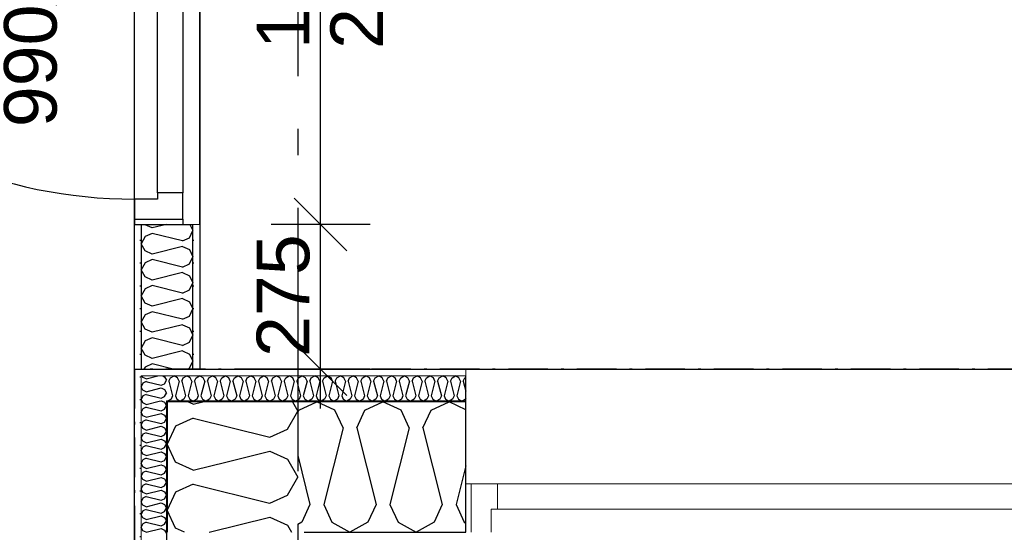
# Model space of a CAD drawing. Header units: millimetres. Extents: x -150 to 340931, y -1115 to 365939.
# Tile 86 of 253: x 289358 to 291227, y 349471 to 350445. Entities that reach past the tile are written whole.
import ezdxf
from ezdxf.enums import TextEntityAlignment as Align

# ---------------------------------------------------------------- set-up
doc = ezdxf.new("R2010")
doc.units = ezdxf.units.MM
doc.header["$LTSCALE"] = 0.5
doc.header["$MEASUREMENT"] = 0
for name, pattern in [('Akselinje', [1500, 1000, -200, 100, -200]), ('Over snittplan', [260, 150, -50, 10, -50]), ('PLINE', [0])]:
    doc.linetypes.add(name, pattern=pattern)
for name, color, linetype in [('232- Ikke-bærende yttervegger (Skravur)(Nye konstruksjoner)', 7, 'Continuous'), ('232- Ikke-bærende yttervegger(Nye konstruksjoner)', 7, 'Continuous'), ('242- Ikke-bærende innervegger (Skravur)(Nye konstruksjoner)', 7, 'Continuous'), ('242- Ikke-bærende innervegger(Nye konstruksjoner)', 7, 'Continuous'), ('244- Vinduer_ dører_ foldevegger(Nye konstruksjoner)', 7, 'Continuous'), ('82-- Modullinjer(Nye konstruksjoner)', 7, 'Continuous'), ('842-M___1_50 Målsetting bygning(Nye konstruksjoner)', 7, 'Continuous'), ('852- Teknisk_symbolsk informasjon_ bygning(Nye konstruksjoner)', 7, 'Continuous'), ('862- M___Nettoareal(Nye konstruksjoner)', 7, 'Continuous'), ('862- M___Nettoareal(Polylinje)(Nye konstruksjoner)', 7, 'Continuous'), ('862- M___Nettoareal(Tekst)(Nye konstruksjoner)', 7, 'Continuous')]:
    doc.layers.add(name, color=color, linetype=linetype)
doc.layers.add('234- Vinduer_ dører_ porter(Nye konstruksjoner)', color=7, linetype='Continuous', lineweight=0)
doc.layers.add('236- Innvendig kledning og overflate(Nye konstruksjoner)', color=7, linetype='Continuous', lineweight=0)
doc.styles.add('GENERATED_STYLE_1', font='txt')
doc.styles.add('GENERATED_STYLE_3', font='arial.ttf')
doc.styles.add('GENERATED_STYLE_5', font='arial.ttf')
doc.dimstyles.new('GENERATED_STYLE__1', dxfattribs={"dimtxt": 100, "dimasz": 95, "dimexe": 0.18, "dimexo": 0.0625, "dimgap": 0, "dimtad": 1, "dimtih": 1, "dimtoh": 1, "dimdec": 0, "dimzin": 0, "dimdsep": 46, "dimtxsty": 'GENERATED_STYLE_3', "dimblk": 'ARROWHEAD_6', "dimblk1": 'ARROWHEAD_6', "dimblk2": 'ARROWHEAD_6', "dimcen": 0.09, "dimse1": 1, "dimse2": 1, "dimclrd": 256, "dimclre": 256, "dimclrt": 256, "dimadec": 1, "dimazin": 0, "dimtfac": 1, "dimtdec": 4, "dimtmove": 0, "dimatfit": 3, "dimfxl": 1, "dimtolj": 1, "dimtzin": 0, "dimarcsym": 0})
doc.dimstyles.new('GENERATED_STYLE__2', dxfattribs={"dimtxt": 100, "dimasz": 95, "dimexe": 0.18, "dimexo": 0.0625, "dimgap": 0, "dimtad": 1, "dimdec": 0, "dimzin": 0, "dimdsep": 46, "dimtxsty": 'GENERATED_STYLE_3', "dimblk": 'ARROWHEAD_6', "dimblk1": 'ARROWHEAD_6', "dimblk2": 'ARROWHEAD_6', "dimcen": 0.09, "dimse1": 1, "dimse2": 1, "dimclrd": 256, "dimclre": 256, "dimclrt": 256, "dimadec": 1, "dimazin": 0, "dimtfac": 1, "dimtdec": 4, "dimtmove": 0, "dimatfit": 3, "dimfxl": 1, "dimtolj": 1, "dimtzin": 0, "dimarcsym": 0})
pattern_1 = [(0, (0, 0), (0, 43.30127), [0, -25]), (0, (12.5, 21.65), (0, 43.30127), [0, -25])]

# ---------------------------------------------------------------- blocks, each defined once
blk = doc.blocks.new('LEILIGHET 7__2', base_point=(292118.6, 348580.7))
at = {"layer": '862- M___Nettoareal(Polylinje)(Nye konstruksjoner)', "linetype": 'PLINE', "flags": 128}
blk.add_lwpolyline([(294391, 356380.7), (286261, 356380.7), (286261, 348080.7), (289576, 348080.7), (289576, 349780.7), (294391, 349780.7)], close=True, dxfattribs=at)
at = {"layer": '862- M___Nettoareal(Tekst)(Nye konstruksjoner)', "style": 'GENERATED_STYLE_1'}
for tag, p in [('DUMMY_861', (288348.8, 358188.6)), ('ROOM_NAME', (287614.6, 358138.8)), ('DUMMY_862', (287614.6, 358000.4))]:
    blk.add_attdef(tag, text='', height=100, dxfattribs=at).set_placement(p, align=Align.TOP_LEFT)
blk = doc.blocks.new('STUE__37', base_point=(290949.5, 355025.2))
at = {"layer": '862- M___Nettoareal(Polylinje)(Nye konstruksjoner)', "linetype": 'PLINE', "flags": 128}
blk.add_lwpolyline([(289700, 349780.7), (294305, 349780.7), (294305, 356380.7), (289700, 356380.7), (289700, 355490.7), (289700, 354480.7)], close=True, dxfattribs=at)
at = {"layer": '862- M___Nettoareal(Tekst)(Nye konstruksjoner)', "style": 'GENERATED_STYLE_1'}
for tag, p in [('DUMMY_861', (291186.2, 355213.4)), ('ROOM_NAME', (290712.8, 355163.6)), ('DUMMY_862', (290712.8, 355025.2))]:
    blk.add_attdef(tag, text='', height=100, dxfattribs=at).set_placement(p, align=Align.TOP_LEFT)
blk = doc.blocks.new('*X155')
at = {"layer": '232- Ikke-bærende yttervegger (Skravur)(Nye konstruksjoner)', "linetype": 'PLINE'}
for p, q in [((289592.1, 349765.1), (289590.9, 349767.7)), ((289598.6, 349762.1), (289592.1, 349765.1)), ((289598.6, 349762.1), (289620.8, 349767.7)), ((289630.1, 349767.7), (289633.3, 349766.2)), ((289633.3, 349766.2), (289637, 349759.6)), ((289600, 349756.7), (289626.8, 349750)), ((289614.8, 349741.9), (289626.8, 349744.9)), ((289626.8, 349750), (289633.3, 349753)), ((289626.8, 349744.9), (289633.3, 349741.9)), ((289633.3, 349753), (289637, 349759.6)), ((289629.7, 349727), (289633.3, 349728.7)), ((289633.3, 349741.9), (289637, 349735.3)), ((289633.3, 349728.7), (289637, 349735.3))]:
    blk.add_line(p, q, dxfattribs=at)
blk = doc.blocks.new('*X156')
at = {"layer": '232- Ikke-bærende yttervegger (Skravur)(Nye konstruksjoner)', "linetype": 'PLINE'}
for p, q in [((289687.8, 349714.1), (289677.7, 349718.7)), ((289687.8, 349714.1), (289706.2, 349718.7)), ((289876.1, 349718.7), (289886, 349700.9)), ((289687.8, 349687.7), (289674.9, 349681.8)), ((289687.8, 349687.7), (289833.3, 349651.4)), ((289866.9, 349666.6), (289886, 349700.9)), ((289833.3, 349651.4), (289866.9, 349666.6)), ((289752, 349604.7), (289833.3, 349625)), ((289833.3, 349625), (289866.9, 349609.7)), ((289866.9, 349609.7), (289886, 349575.5)), ((289866.9, 349541.2), (289886, 349575.5)), ((289833.3, 349525.9), (289866.9, 349541.2)), ((289829.9, 349526.7), (289833.3, 349525.9))]:
    blk.add_line(p, q, dxfattribs=at)
blk = doc.blocks.new('*X157')
at = {"layer": '232- Ikke-bærende yttervegger (Skravur)(Nye konstruksjoner)', "linetype": 'PLINE'}
for p, q in [((289592.1, 349705.5), (289589, 349698.9)), ((289592.1, 349716.5), (289590.7, 349719.7)), ((289598.6, 349713.6), (289592.1, 349716.5)), ((289598.6, 349708.5), (289592.1, 349705.5)), ((289598.6, 349713.6), (289623, 349719.7)), ((289598.6, 349708.5), (289626.8, 349701.4)), ((289628.9, 349719.7), (289633.3, 349717.7)), ((289633.3, 349717.7), (289637, 349711)), ((289633.3, 349704.4), (289637, 349711)), ((289592.1, 349692.3), (289589, 349698.9)), ((289598.6, 349689.3), (289592.1, 349692.3)), ((289598.6, 349689.3), (289626.8, 349696.3)), ((289626.8, 349701.4), (289633.3, 349704.4)), ((289626.8, 349696.3), (289633.3, 349693.4)), ((289633.3, 349693.4), (289637, 349686.7)), ((289633.3, 349680.1), (289637, 349686.7)), ((289592.1, 349681.2), (289589, 349674.6)), ((289592.1, 349668), (289589, 349674.6)), ((289598.6, 349684.2), (289592.1, 349681.2)), ((289598.6, 349665), (289592.1, 349668)), ((289598.6, 349684.2), (289626.8, 349677.2)), ((289598.6, 349665), (289626.8, 349672.1)), ((289626.8, 349677.2), (289633.3, 349680.1)), ((289626.8, 349672.1), (289633.3, 349669.1)), ((289633.3, 349669.1), (289637, 349662.5)), ((289592.1, 349657), (289589, 349650.3)), ((289592.1, 349643.7), (289589, 349650.3)), ((289598.6, 349659.9), (289592.1, 349657)), ((289598.6, 349659.9), (289626.8, 349652.9)), ((289626.8, 349652.9), (289633.3, 349655.8)), ((289633.3, 349655.8), (289637, 349662.5)), ((289592.1, 349632.7), (289589, 349626)), ((289598.6, 349640.7), (289592.1, 349643.7)), ((289598.6, 349635.6), (289592.1, 349632.7)), ((289598.6, 349640.7), (289626.8, 349647.8)), ((289598.6, 349635.6), (289626.8, 349628.6)), ((289626.8, 349647.8), (289633.3, 349644.8)), ((289626.8, 349628.6), (289633.3, 349631.6)), ((289633.3, 349644.8), (289637, 349638.2)), ((289633.3, 349631.6), (289637, 349638.2)), ((289592.1, 349619.4), (289589, 349626)), ((289598.6, 349616.5), (289592.1, 349619.4)), ((289598.6, 349611.4), (289592.1, 349608.4)), ((289598.6, 349616.5), (289626.8, 349623.5)), ((289598.6, 349611.4), (289626.8, 349604.3)), ((289626.8, 349623.5), (289633.3, 349620.5)), ((289633.3, 349620.5), (289637, 349613.9)), ((289633.3, 349607.3), (289637, 349613.9)), ((289592.1, 349608.4), (289589, 349601.8)), ((289592.1, 349595.1), (289589, 349601.8)), ((289598.6, 349592.2), (289592.1, 349595.1)), ((289598.6, 349592.2), (289626.8, 349599.2)), ((289626.8, 349604.3), (289633.3, 349607.3)), ((289626.8, 349599.2), (289633.3, 349596.3)), ((289633.3, 349596.3), (289637, 349589.6)), ((289592.1, 349584.1), (289589, 349577.5)), ((289592.1, 349570.8), (289589, 349577.5)), ((289598.6, 349587.1), (289592.1, 349584.1)), ((289598.6, 349587.1), (289626.8, 349580)), ((289598.6, 349567.9), (289626.8, 349574.9)), ((289626.8, 349580), (289633.3, 349583)), ((289626.8, 349574.9), (289633.3, 349572)), ((289633.3, 349583), (289637, 349589.6)), ((289592.1, 349559.8), (289589, 349553.2)), ((289598.6, 349567.9), (289592.1, 349570.8)), ((289598.6, 349562.8), (289592.1, 349559.8)), ((289598.6, 349562.8), (289626.8, 349555.7)), ((289626.8, 349555.7), (289633.3, 349558.7)), ((289633.3, 349572), (289637, 349565.3)), ((289633.3, 349558.7), (289637, 349565.3)), ((289592.1, 349546.6), (289589, 349553.2)), ((289598.6, 349543.6), (289592.1, 349546.6)), ((289598.6, 349538.5), (289592.1, 349535.5)), ((289598.6, 349543.6), (289626.8, 349550.6)), ((289598.6, 349538.5), (289626.8, 349531.5)), ((289626.8, 349550.6), (289633.3, 349547.7)), ((289633.3, 349547.7), (289637, 349541.1)), ((289633.3, 349534.4), (289637, 349541.1)), ((289592.1, 349535.5), (289589, 349528.9)), ((289592.1, 349522.3), (289589, 349528.9)), ((289598.6, 349519.3), (289592.1, 349522.3)), ((289598.6, 349519.3), (289626.8, 349526.4)), ((289626.8, 349531.5), (289633.3, 349534.4)), ((289626.8, 349526.4), (289633.3, 349523.4)), ((289633.3, 349523.4), (289637, 349516.8)), ((289592.1, 349511.3), (289589, 349504.6)), ((289592.1, 349498), (289589, 349504.6)), ((289598.6, 349514.2), (289592.1, 349511.3)), ((289598.6, 349514.2), (289626.8, 349507.2)), ((289598.6, 349495), (289626.8, 349502.1)), ((289626.8, 349507.2), (289633.3, 349510.1)), ((289626.8, 349502.1), (289633.3, 349499.1)), ((289633.3, 349510.1), (289637, 349516.8)), ((289633.3, 349499.1), (289637, 349492.5)), ((289592.1, 349487), (289589, 349480.4)), ((289598.6, 349495), (289592.1, 349498)), ((289598.6, 349489.9), (289592.1, 349487)), ((289598.6, 349489.9), (289626.8, 349482.9)), ((289626.8, 349482.9), (289633.3, 349485.9)), ((289633.3, 349485.9), (289637, 349492.5)), ((289592.1, 349473.7), (289589, 349480.4)), ((289598.6, 349470.8), (289592.1, 349473.7)), ((289598.6, 349470.8), (289626.8, 349477.8)), ((289626.8, 349477.8), (289633.3, 349474.8)), ((289633.3, 349474.8), (289637, 349468.2))]:
    blk.add_line(p, q, dxfattribs=at)
blk = doc.blocks.new('*X158')
at = {"layer": '232- Ikke-bærende yttervegger (Skravur)(Nye konstruksjoner)', "linetype": 'PLINE'}
for p, q in [((289592.1, 349754.1), (289589, 349747.4)), ((289592.1, 349740.8), (289589, 349747.4)), ((289598.6, 349757), (289592.1, 349754.1)), ((289598.6, 349757), (289600, 349756.7)), ((289592.1, 349729.8), (289589, 349723.2)), ((289598.6, 349737.9), (289592.1, 349740.8)), ((289598.6, 349732.8), (289592.1, 349729.8)), ((289598.6, 349737.9), (289614.8, 349741.9)), ((289598.6, 349732.8), (289626.8, 349725.7)), ((289626.8, 349725.7), (289629.7, 349727)), ((289590.7, 349719.7), (289589, 349723.2)), ((289623, 349719.7), (289626.8, 349720.6)), ((289626.8, 349720.6), (289628.9, 349719.7))]:
    blk.add_line(p, q, dxfattribs=at)
blk = doc.blocks.new('*X160')
at = {"layer": '232- Ikke-bærende yttervegger (Skravur)(Nye konstruksjoner)', "linetype": 'PLINE'}
for p, q in [((289654.2, 349672.4), (289638, 349638.2)), ((289674.9, 349681.8), (289654.2, 349672.4)), ((289654.2, 349603.9), (289638, 349638.2)), ((289687.8, 349588.6), (289654.2, 349603.9)), ((289687.8, 349588.6), (289752, 349604.7)), ((289687.8, 349562.3), (289654.2, 349547)), ((289687.8, 349562.3), (289829.9, 349526.7)), ((289654.2, 349547), (289638, 349512.7)), ((289654.2, 349478.5), (289638, 349512.7)), ((289717.8, 349470.7), (289833.3, 349499.6)), ((289833.3, 349499.6), (289866.9, 349484.3)), ((289866.9, 349484.3), (289874.5, 349470.7)), ((289671.3, 349470.7), (289654.2, 349478.5))]:
    blk.add_line(p, q, dxfattribs=at)
blk = doc.blocks.new('*X196')
at = {"layer": '232- Ikke-bærende yttervegger (Skravur)(Nye konstruksjoner)', "linetype": 'PLINE'}
for p, q in [((289641.7, 349758), (289644.7, 349764.5)), ((289644.7, 349764.5), (289651.3, 349767.7)), ((289657.9, 349764.5), (289651.3, 349767.7)), ((289660.9, 349758), (289657.9, 349764.5)), ((289666, 349758), (289668.9, 349764.5)), ((289668.9, 349764.5), (289675.6, 349767.7)), ((289682.2, 349764.5), (289675.6, 349767.7)), ((289685.2, 349758), (289682.2, 349764.5)), ((289690.3, 349758), (289693.2, 349764.5)), ((289693.2, 349764.5), (289699.9, 349767.7)), ((289706.5, 349764.5), (289699.9, 349767.7)), ((289709.5, 349758), (289706.5, 349764.5)), ((289714.6, 349758), (289717.5, 349764.5)), ((289717.5, 349764.5), (289724.1, 349767.7)), ((289730.8, 349764.5), (289724.1, 349767.7)), ((289733.7, 349758), (289730.8, 349764.5)), ((289738.8, 349758), (289741.8, 349764.5)), ((289741.8, 349764.5), (289748.4, 349767.7)), ((289755.1, 349764.5), (289748.4, 349767.7)), ((289758, 349758), (289755.1, 349764.5)), ((289763.1, 349758), (289766.1, 349764.5)), ((289766.1, 349764.5), (289772.7, 349767.7)), ((289779.3, 349764.5), (289772.7, 349767.7)), ((289782.3, 349758), (289779.3, 349764.5)), ((289787.4, 349758), (289790.4, 349764.5)), ((289790.4, 349764.5), (289797, 349767.7)), ((289803.6, 349764.5), (289797, 349767.7)), ((289806.6, 349758), (289803.6, 349764.5)), ((289811.7, 349758), (289814.6, 349764.5)), ((289814.6, 349764.5), (289821.3, 349767.7)), ((289827.9, 349764.5), (289821.3, 349767.7)), ((289830.9, 349758), (289827.9, 349764.5)), ((289836, 349758), (289838.9, 349764.5)), ((289838.9, 349764.5), (289845.5, 349767.7)), ((289852.2, 349764.5), (289845.5, 349767.7)), ((289855.1, 349758), (289852.2, 349764.5)), ((289860.2, 349758), (289863.2, 349764.5)), ((289863.2, 349764.5), (289869.8, 349767.7)), ((289876.5, 349764.5), (289869.8, 349767.7)), ((289879.4, 349758), (289876.5, 349764.5)), ((289884.5, 349758), (289887.5, 349764.5)), ((289887.5, 349764.5), (289894.1, 349767.7)), ((289900.7, 349764.5), (289894.1, 349767.7)), ((289903.7, 349758), (289900.7, 349764.5)), ((289908.8, 349758), (289911.8, 349764.5)), ((289911.8, 349764.5), (289918.4, 349767.7)), ((289925, 349764.5), (289918.4, 349767.7)), ((289928, 349758), (289925, 349764.5)), ((289933.1, 349758), (289936, 349764.5)), ((289936, 349764.5), (289942.7, 349767.7)), ((289949.3, 349764.5), (289942.7, 349767.7)), ((289952.3, 349758), (289949.3, 349764.5)), ((289957.4, 349758), (289960.3, 349764.5)), ((289960.3, 349764.5), (289967, 349767.7)), ((289973.6, 349764.5), (289967, 349767.7)), ((289976.5, 349758), (289973.6, 349764.5)), ((289981.6, 349758), (289984.6, 349764.5)), ((289984.6, 349764.5), (289991.2, 349767.7)), ((289997.9, 349764.5), (289991.2, 349767.7)), ((290000.8, 349758), (289997.9, 349764.5)), ((290005.9, 349758), (290008.9, 349764.5)), ((290008.9, 349764.5), (290015.5, 349767.7)), ((290022.1, 349764.5), (290015.5, 349767.7)), ((290025.1, 349758), (290022.1, 349764.5)), ((290030.2, 349758), (290033.2, 349764.5)), ((290033.2, 349764.5), (290039.8, 349767.7)), ((290046.4, 349764.5), (290039.8, 349767.7)), ((290049.4, 349758), (290046.4, 349764.5)), ((290054.5, 349758), (290057.4, 349764.5)), ((290057.4, 349764.5), (290064.1, 349767.7)), ((290070.7, 349764.5), (290064.1, 349767.7)), ((290073.7, 349758), (290070.7, 349764.5)), ((290078.8, 349758), (290081.7, 349764.5)), ((290081.7, 349764.5), (290088.4, 349767.7)), ((290095, 349764.5), (290088.4, 349767.7)), ((290098, 349758), (290095, 349764.5)), ((290103.1, 349758), (290106, 349764.5)), ((290106, 349764.5), (290112.6, 349767.7)), ((290119.3, 349764.5), (290112.6, 349767.7)), ((290122.2, 349758), (290119.3, 349764.5)), ((290127.3, 349758), (290130.3, 349764.5)), ((290130.3, 349764.5), (290136.9, 349767.7)), ((290143.6, 349764.5), (290136.9, 349767.7)), ((290146.5, 349758), (290143.6, 349764.5)), ((290151.6, 349758), (290154.6, 349764.5)), ((290154.6, 349764.5), (290161.2, 349767.7)), ((290167.8, 349764.5), (290161.2, 349767.7)), ((290170.8, 349758), (290167.8, 349764.5)), ((290175.9, 349758), (290178.9, 349764.5)), ((290178.9, 349764.5), (290185.5, 349767.7)), ((290192.1, 349764.5), (290185.5, 349767.7)), ((290195.1, 349758), (290192.1, 349764.5)), ((290200.2, 349758), (290203.1, 349764.5)), ((290203.1, 349764.5), (290205, 349765.4)), ((289641.7, 349758), (289648.7, 349729.9)), ((289660.9, 349758), (289653.8, 349729.9)), ((289666, 349758), (289673, 349729.9)), ((289685.2, 349758), (289678.1, 349729.9)), ((289690.3, 349758), (289697.3, 349729.9)), ((289709.5, 349758), (289702.4, 349729.9)), ((289714.6, 349758), (289721.6, 349729.9)), ((289733.7, 349758), (289726.7, 349729.9)), ((289738.8, 349758), (289745.9, 349729.9)), ((289758, 349758), (289751, 349729.9)), ((289763.1, 349758), (289770.2, 349729.9)), ((289782.3, 349758), (289775.3, 349729.9)), ((289787.4, 349758), (289794.4, 349729.9)), ((289806.6, 349758), (289799.5, 349729.9)), ((289811.7, 349758), (289818.7, 349729.9)), ((289830.9, 349758), (289823.8, 349729.9)), ((289836, 349758), (289843, 349729.9)), ((289855.1, 349758), (289848.1, 349729.9)), ((289860.2, 349758), (289867.3, 349729.9)), ((289879.4, 349758), (289872.4, 349729.9)), ((289884.5, 349758), (289891.6, 349729.9)), ((289903.7, 349758), (289896.7, 349729.9)), ((289908.8, 349758), (289915.8, 349729.9)), ((289928, 349758), (289920.9, 349729.9)), ((289933.1, 349758), (289940.1, 349729.9)), ((289952.3, 349758), (289945.2, 349729.9)), ((289957.4, 349758), (289964.4, 349729.9)), ((289976.5, 349758), (289969.5, 349729.9)), ((289981.6, 349758), (289988.7, 349729.9)), ((290000.8, 349758), (289993.8, 349729.9)), ((290005.9, 349758), (290013, 349729.9)), ((290025.1, 349758), (290018.1, 349729.9)), ((290030.2, 349758), (290037.2, 349729.9)), ((290049.4, 349758), (290042.4, 349729.9)), ((290054.5, 349758), (290061.5, 349729.9)), ((290073.7, 349758), (290066.6, 349729.9)), ((290078.8, 349758), (290085.8, 349729.9)), ((290098, 349758), (290090.9, 349729.9)), ((290103.1, 349758), (290110.1, 349729.9)), ((290122.2, 349758), (290115.2, 349729.9)), ((290127.3, 349758), (290134.4, 349729.9)), ((290146.5, 349758), (290139.5, 349729.9)), ((290151.6, 349758), (290158.7, 349729.9)), ((290170.8, 349758), (290163.8, 349729.9)), ((290175.9, 349758), (290182.9, 349729.9)), ((290195.1, 349758), (290188, 349729.9)), ((290200.2, 349758), (290205, 349738.7)), ((289645.8, 349723.4), (289639.2, 349719.7)), ((289648.7, 349729.9), (289645.8, 349723.4)), ((289653.8, 349729.9), (289656.8, 349723.4)), ((289656.8, 349723.4), (289663.4, 349719.7)), ((289670.1, 349723.4), (289663.4, 349719.7)), ((289673, 349729.9), (289670.1, 349723.4)), ((289678.1, 349729.9), (289681.1, 349723.4)), ((289681.1, 349723.4), (289687.7, 349719.7)), ((289694.4, 349723.4), (289687.7, 349719.7)), ((289697.3, 349729.9), (289694.4, 349723.4)), ((289702.4, 349729.9), (289705.4, 349723.4)), ((289705.4, 349723.4), (289712, 349719.7)), ((289718.6, 349723.4), (289712, 349719.7)), ((289721.6, 349729.9), (289718.6, 349723.4)), ((289726.7, 349729.9), (289729.7, 349723.4)), ((289729.7, 349723.4), (289736.3, 349719.7)), ((289742.9, 349723.4), (289736.3, 349719.7)), ((289745.9, 349729.9), (289742.9, 349723.4)), ((289751, 349729.9), (289753.9, 349723.4)), ((289753.9, 349723.4), (289760.6, 349719.7)), ((289767.2, 349723.4), (289760.6, 349719.7)), ((289770.2, 349729.9), (289767.2, 349723.4)), ((289775.3, 349729.9), (289778.2, 349723.4)), ((289778.2, 349723.4), (289784.8, 349719.7)), ((289791.5, 349723.4), (289784.8, 349719.7)), ((289794.4, 349729.9), (289791.5, 349723.4)), ((289799.5, 349729.9), (289802.5, 349723.4)), ((289802.5, 349723.4), (289809.1, 349719.7)), ((289815.8, 349723.4), (289809.1, 349719.7)), ((289818.7, 349729.9), (289815.8, 349723.4)), ((289823.8, 349729.9), (289826.8, 349723.4)), ((289826.8, 349723.4), (289833.4, 349719.7)), ((289840, 349723.4), (289833.4, 349719.7)), ((289843, 349729.9), (289840, 349723.4)), ((289848.1, 349729.9), (289851.1, 349723.4)), ((289851.1, 349723.4), (289857.7, 349719.7)), ((289864.3, 349723.4), (289857.7, 349719.7)), ((289867.3, 349729.9), (289864.3, 349723.4)), ((289872.4, 349729.9), (289875.3, 349723.4)), ((289875.3, 349723.4), (289882, 349719.7)), ((289888.6, 349723.4), (289882, 349719.7)), ((289891.6, 349729.9), (289888.6, 349723.4)), ((289896.7, 349729.9), (289899.6, 349723.4)), ((289899.6, 349723.4), (289906.3, 349719.7)), ((289912.9, 349723.4), (289906.3, 349719.7)), ((289915.8, 349729.9), (289912.9, 349723.4)), ((289920.9, 349729.9), (289923.9, 349723.4)), ((289923.9, 349723.4), (289930.5, 349719.7)), ((289937.2, 349723.4), (289930.5, 349719.7)), ((289940.1, 349729.9), (289937.2, 349723.4)), ((289945.2, 349729.9), (289948.2, 349723.4)), ((289948.2, 349723.4), (289954.8, 349719.7)), ((289961.4, 349723.4), (289954.8, 349719.7)), ((289964.4, 349729.9), (289961.4, 349723.4)), ((289969.5, 349729.9), (289972.5, 349723.4)), ((289972.5, 349723.4), (289979.1, 349719.7)), ((289985.7, 349723.4), (289979.1, 349719.7)), ((289988.7, 349729.9), (289985.7, 349723.4)), ((289993.8, 349729.9), (289996.7, 349723.4)), ((289996.7, 349723.4), (290003.4, 349719.7)), ((290010, 349723.4), (290003.4, 349719.7)), ((290013, 349729.9), (290010, 349723.4)), ((290018.1, 349729.9), (290021, 349723.4)), ((290021, 349723.4), (290027.7, 349719.7)), ((290034.3, 349723.4), (290027.7, 349719.7)), ((290037.2, 349729.9), (290034.3, 349723.4)), ((290042.4, 349729.9), (290045.3, 349723.4)), ((290045.3, 349723.4), (290051.9, 349719.7)), ((290058.6, 349723.4), (290051.9, 349719.7)), ((290061.5, 349729.9), (290058.6, 349723.4)), ((290066.6, 349729.9), (290069.6, 349723.4)), ((290069.6, 349723.4), (290076.2, 349719.7)), ((290082.9, 349723.4), (290076.2, 349719.7)), ((290085.8, 349729.9), (290082.9, 349723.4)), ((290090.9, 349729.9), (290093.9, 349723.4)), ((290093.9, 349723.4), (290100.5, 349719.7)), ((290107.1, 349723.4), (290100.5, 349719.7)), ((290110.1, 349729.9), (290107.1, 349723.4)), ((290115.2, 349729.9), (290118.2, 349723.4)), ((290118.2, 349723.4), (290124.8, 349719.7)), ((290131.4, 349723.4), (290124.8, 349719.7)), ((290134.4, 349729.9), (290131.4, 349723.4)), ((290139.5, 349729.9), (290142.4, 349723.4)), ((290142.4, 349723.4), (290149.1, 349719.7)), ((290155.7, 349723.4), (290149.1, 349719.7)), ((290158.7, 349729.9), (290155.7, 349723.4)), ((290163.8, 349729.9), (290166.7, 349723.4)), ((290166.7, 349723.4), (290173.3, 349719.7)), ((290180, 349723.4), (290173.3, 349719.7)), ((290182.9, 349729.9), (290180, 349723.4)), ((290188, 349729.9), (290191, 349723.4)), ((290191, 349723.4), (290197.6, 349719.7)), ((290204.3, 349723.4), (290197.6, 349719.7)), ((290205, 349725), (290204.3, 349723.4)), ((289637, 349720.9), (289639.2, 349719.7))]:
    blk.add_line(p, q, dxfattribs=at)
blk = doc.blocks.new('*X199')
at = {"layer": '232- Ikke-bærende yttervegger (Skravur)(Nye konstruksjoner)', "linetype": 'PLINE'}
for p, q in [((289888.2, 349702.5), (289922.4, 349718.7)), ((289956.7, 349702.5), (289922.4, 349718.7)), ((290013.6, 349702.5), (290047.9, 349718.7)), ((290082.2, 349702.5), (290047.9, 349718.7)), ((290139.1, 349702.5), (290173.3, 349718.7)), ((290205, 349703.7), (290173.3, 349718.7)), ((289886, 349697.7), (289888.2, 349702.5)), ((289972, 349668.9), (289956.7, 349702.5)), ((289998.3, 349668.9), (290013.6, 349702.5)), ((290097.4, 349668.9), (290082.2, 349702.5)), ((290123.8, 349668.9), (290139.1, 349702.5)), ((289972, 349668.9), (289935.6, 349523.4)), ((289998.3, 349668.9), (290034.7, 349523.4)), ((290097.4, 349668.9), (290061.1, 349523.4)), ((290123.8, 349668.9), (290160.2, 349523.4)), ((289886, 349616.4), (289909.3, 349523.4)), ((290205, 349597.3), (290186.5, 349523.4)), ((289909.3, 349523.4), (289894, 349489.8)), ((289935.6, 349523.4), (289950.9, 349489.8)), ((290034.7, 349523.4), (290019.4, 349489.8)), ((290061.1, 349523.4), (290076.4, 349489.8)), ((290160.2, 349523.4), (290144.9, 349489.8)), ((290186.5, 349523.4), (290201.8, 349489.8)), ((289894, 349489.8), (289886, 349485.3)), ((289950.9, 349489.8), (289985.2, 349470.7)), ((290019.4, 349489.8), (289985.2, 349470.7)), ((290076.4, 349489.8), (290110.6, 349470.7)), ((290144.9, 349489.8), (290110.6, 349470.7)), ((290201.8, 349489.8), (290205, 349488))]:
    blk.add_line(p, q, dxfattribs=at)
blk = doc.blocks.new('Dør[6]')
at = {"layer": '234- Vinduer_ dører_ porter(Nye konstruksjoner)', "linetype": 'PLINE'}
for p, q in [((291315, 349780.7), (290205, 349780.7)), ((290215, 349562.7), (290205, 349562.7)), ((290205, 349470.7), (290205, 349562.7)), ((290215, 349562.7), (290215, 349470.7)), ((290265, 349562.7), (290215, 349562.7)), ((290265, 349562.7), (291255, 349562.7)), ((290265, 349514.7), (290265, 349562.7)), ((290253, 349470.7), (290253, 349514.7)), ((290253, 349514.7), (290265, 349514.7)), ((291255, 349514.7), (290265, 349514.7))]:
    blk.add_line(p, q, dxfattribs=at)
at = {"layer": '236- Innvendig kledning og overflate(Nye konstruksjoner)', "linetype": 'PLINE'}
for p, q in [((290205, 349767.7), (290205, 349780.7)), ((290205, 349718.7), (290205, 349719.7))]:
    blk.add_line(p, q, dxfattribs=at)
at = {"layer": '244- Vinduer_ dører_ foldevegger(Nye konstruksjoner)', "linetype": 'PLINE'}
for p, q in [((290205, 349719.7), (290205, 349767.7)), ((290205, 349562.7), (290205, 349718.7)), ((290205, 349470.7), (290205, 349562.7)), ((290205, 349470.7), (290205, 349562.7))]:
    blk.add_line(p, q, dxfattribs=at)
blk = doc.blocks.new('Standard grid marker[89]', base_point=(289886, 363787.1))
at = {"layer": '82-- Modullinjer(Nye konstruksjoner)', "linetype": 'Akselinje'}
blk.add_line((289886, 363587.1), (289886, 339987.1), dxfattribs=at)
at = {"layer": '82-- Modullinjer(Nye konstruksjoner)', "style": 'GENERATED_STYLE_5'}
for tag, p in [('AC_MarkerText_1_0', (289886, 363963.5)), ('AC_MarkerText_1_1', (289886, 339713.5))]:
    blk.add_attdef(tag, text='', height=100, rotation=360, dxfattribs=at).set_placement(p, align=Align.TOP_CENTER)
blk = doc.blocks.new('*D774')
at = {"layer": '842-M___1_50 Målsetting bygning(Nye konstruksjoner)', "linetype": 'PLINE'}
for p, q in [((276294.5, 363585.1), (276294.5, 363772.6)), ((335668.8, 363585.1), (335668.8, 363772.6)), ((276344.5, 363728.9), (276244.5, 363628.9)), ((335618.8, 363628.9), (335718.8, 363728.9)), ((276219.5, 363678.9), (276294.5, 363678.9)), ((276294.5, 363678.9), (335668.8, 363678.9)), ((335668.8, 363678.9), (335743.8, 363678.9))]:
    blk.add_line(p, q, dxfattribs=at)
at = {"layer": '842-M___1_50 Målsetting bygning(Nye konstruksjoner)', "insert": (305772, 363698.9), "char_height": 100, "attachment_point": 7, "style": 'GENERATED_STYLE_3'}
blk.add_mtext('\\A1;{\\pql;\\fArial|b0|i0|c0|p0;\\W1.000000;59\xa0374}', dxfattribs=at)
blk = doc.blocks.new('ARROWHEAD_6')
at = {"linetype": 'Continuous'}
for p, q in [((-0.5, -0.5), (0.5, 0.5)), ((0, 0), (-1, 0))]:
    blk.add_line(p, q, dxfattribs=at)
blk = doc.blocks.new('SOV__43', base_point=(287827.1, 350061))
at = {"layer": '862- M___Nettoareal(Polylinje)(Nye konstruksjoner)', "linetype": 'PLINE', "flags": 128}
blk.add_lwpolyline([(289576, 351152.6), (286261, 351152.7), (286261, 348080.7), (289576, 348080.7)], close=True, dxfattribs=at)
at = {"layer": '862- M___Nettoareal(Tekst)(Nye konstruksjoner)', "style": 'GENERATED_STYLE_1'}
for tag, p in [('DUMMY_861', (288051.2, 350249.2)), ('ROOM_NAME', (287603, 350199.4)), ('DUMMY_862', (287603, 350061))]:
    blk.add_attdef(tag, text='', height=100, dxfattribs=at).set_placement(p, align=Align.TOP_LEFT)
blk = doc.blocks.new('*X1433')
at = {"layer": '242- Ikke-bærende innervegger (Skravur)(Nye konstruksjoner)', "linetype": 'PLINE'}
for p, q in [((289596.6, 350055), (289596.2, 350055.7)), ((289609.8, 350049), (289596.6, 350055)), ((289636.7, 350055.7), (289609.8, 350049)), ((289680.6, 350030.2), (289687, 350043.8)), ((289681.4, 350055.7), (289687, 350043.8)), ((289596.6, 350032.5), (289589, 350019)), ((289609.8, 350038.6), (289596.6, 350032.5)), ((289667.3, 350024.2), (289609.8, 350038.6)), ((289667.3, 350024.2), (289680.6, 350030.2)), ((289596.6, 350005.4), (289589, 350019)), ((289609.8, 349999.4), (289596.6, 350005.4)), ((289667.3, 350013.8), (289609.8, 349999.4)), ((289667.3, 350013.8), (289680.6, 350007.7)), ((289680.6, 350007.7), (289687, 349994.2)), ((289609.8, 349989), (289596.6, 349982.9)), ((289667.3, 349974.6), (289609.8, 349989)), ((289680.6, 349980.6), (289687, 349994.2)), ((289596.6, 349982.9), (289589, 349969.4)), ((289596.6, 349955.9), (289589, 349969.4)), ((289667.3, 349974.6), (289680.6, 349980.6)), ((289609.8, 349949.8), (289596.6, 349955.9)), ((289667.3, 349964.2), (289609.8, 349949.8)), ((289667.3, 349964.2), (289680.6, 349958.2)), ((289680.6, 349958.2), (289687, 349944.6)), ((289596.6, 349933.4), (289589, 349919.8)), ((289609.8, 349939.4), (289596.6, 349933.4)), ((289667.3, 349925), (289609.8, 349939.4)), ((289667.3, 349925), (289680.6, 349931.1)), ((289680.6, 349931.1), (289687, 349944.6)), ((289596.6, 349906.3), (289589, 349919.8)), ((289667.3, 349914.6), (289609.8, 349900.2)), ((289667.3, 349914.6), (289680.6, 349908.6)), ((289609.8, 349900.2), (289596.6, 349906.3)), ((289680.6, 349908.6), (289687, 349895)), ((289680.6, 349881.5), (289687, 349895)), ((289596.6, 349883.8), (289589, 349870.3)), ((289609.8, 349889.8), (289596.6, 349883.8)), ((289667.3, 349875.5), (289609.8, 349889.8)), ((289667.3, 349875.5), (289680.6, 349881.5)), ((289596.6, 349856.7), (289589, 349870.3)), ((289609.8, 349850.7), (289596.6, 349856.7)), ((289667.3, 349865), (289609.8, 349850.7)), ((289667.3, 349865), (289680.6, 349859)), ((289680.6, 349859), (289687, 349845.5)), ((289609.8, 349840.3), (289596.6, 349834.2)), ((289667.3, 349825.9), (289609.8, 349840.3)), ((289680.6, 349831.9), (289687, 349845.5)), ((289596.6, 349834.2), (289589, 349820.7)), ((289596.6, 349807.1), (289589, 349820.7)), ((289667.3, 349825.9), (289680.6, 349831.9)), ((289609.8, 349801.1), (289596.6, 349807.1)), ((289667.3, 349815.5), (289609.8, 349801.1)), ((289667.3, 349815.5), (289680.6, 349809.4)), ((289680.6, 349809.4), (289687, 349795.9)), ((289596.6, 349784.6), (289594.3, 349780.7)), ((289609.8, 349790.7), (289596.6, 349784.6)), ((289649.9, 349780.7), (289609.8, 349790.7)), ((289676.9, 349780.7), (289680.6, 349782.4)), ((289680.6, 349782.4), (289687, 349795.9))]:
    blk.add_line(p, q, dxfattribs=at)
blk = doc.blocks.new('Dørstempel[329]', base_point=(289576, 350560.7))
at = {"layer": '852- Teknisk_symbolsk informasjon_ bygning(Nye konstruksjoner)', "char_height": 100, "attachment_point": 1, "rotation": 90, "style": 'GENERATED_STYLE_3'}
for s, insert in [('\\A1;{\\pql;\\pt0,50;\\fArial|b0|i0|c0|p0;\\W1.000000;x2\xa0390\\fArial|b0|i0|c0|p0;\\W1.000000;\\A1{\\H.66x;\\S^  ;}\\fArial|b0|i0|c0|p0;\\W1.000000;\\fArial|b0|i0|c0|p0;\\W1.000000;\\A1{\\H.66x;\\S^  ;}}', (289328.6, 350469.2)), ('\\A1;{\\pql;\\pt0,50;\\fArial|b0|i0|c0|p0;\\W1.000000;990\\fArial|b0|i0|c0|p0;\\W1.000000;\\A1{\\H.66x;\\S^  ;}\\fArial|b0|i0|c0|p0;\\W1.000000;\\fArial|b0|i0|c0|p0;\\W1.000000;\\A1{\\H.66x;\\S^  ;}}', (289328.6, 350240.4))]:
    blk.add_mtext(s, dxfattribs=dict(at, insert=insert))
at = {"layer": '852- Teknisk_symbolsk informasjon_ bygning(Nye konstruksjoner)', "style": 'GENERATED_STYLE_3'}
blk.add_attdef('DUMMY_229', text='', height=100, rotation=90, dxfattribs=at).set_placement((289305.7, 350881), align=Align.TOP_LEFT)
blk.add_attdef('AC_WIDO_ID', text='', height=100, rotation=90, dxfattribs=at).set_placement((289305.7, 350593.3), align=Align.BOTTOM_CENTER)
blk.add_attdef('DUMMY_228', text='', height=100, rotation=90, dxfattribs=at).set_placement((289305.7, 350164.2), align=Align.TOP_RIGHT)
blk = doc.blocks.new('Dør[32]')
at = {"layer": '236- Innvendig kledning og overflate(Nye konstruksjoner)', "linetype": 'PLINE'}
for p, q in [((289576, 350055.7), (289589, 350055.7)), ((289576, 350055.7), (289589, 350055.7)), ((289687, 350055.7), (289700, 350055.7))]:
    blk.add_line(p, q, dxfattribs=at)
at = {"layer": '244- Vinduer_ dører_ foldevegger(Nye konstruksjoner)', "linetype": 'PLINE'}
for p, q in [((289576, 350055.7), (289576, 351065.7)), ((289700, 350055.7), (289700, 351065.7)), ((289620, 350115.7), (289620, 351005.7)), ((289668, 351005.7), (289668, 350115.7)), ((289620, 350103.7), (289576, 350103.7)), ((289576, 350103.7), (289576, 350065.7)), ((289668, 350115.7), (289620, 350115.7)), ((289620, 350115.7), (289620, 350103.7)), ((289668, 350065.7), (289668, 350115.7)), ((289576, 350065.7), (289576, 350055.7)), ((289576, 350065.7), (289668, 350065.7)), ((289668, 350065.7), (289668, 350055.7)), ((289576, 350055.7), (289668, 350055.7)), ((289589, 350055.7), (289668, 350055.7)), ((289589, 350055.7), (289668, 350055.7)), ((289668, 350055.7), (289687, 350055.7))]:
    blk.add_line(p, q, dxfattribs=at)
blk.add_arc((289576, 351017.7), 914, 180, 270, dxfattribs=at)
at = {"layer": '852- Teknisk_symbolsk informasjon_ bygning(Nye konstruksjoner)'}
ref = blk.add_blockref('Dørstempel[329]', (289576, 350560.7), dxfattribs=at)
ref.add_attrib('AC_WIDO_ID', 'ID-01-2', dxfattribs={"color": 7, "height": 100, "rotation": 90, "style": 'GENERATED_STYLE_3'}).set_placement((289305.7, 350593.3), align=Align.BOTTOM_CENTER)
blk = doc.blocks.new('*D1558')
at = {"layer": '842-M___1_50 Målsetting bygning(Nye konstruksjoner)', "linetype": 'PLINE'}
for p, q in [((288499, 351215.6), (288599, 351115.6)), ((288642.7, 351165.6), (288455.2, 351165.6)), ((288549, 349780.7), (288549, 351165.6)), ((288499, 349830.7), (288599, 349730.7)), ((288642.7, 349780.7), (288455.2, 349780.7)), ((288549, 349705.7), (288549, 349780.7))]:
    blk.add_line(p, q, dxfattribs=at)
at = {"layer": '842-M___1_50 Målsetting bygning(Nye konstruksjoner)', "char_height": 100, "attachment_point": 7, "rotation": 90, "style": 'GENERATED_STYLE_3'}
for s, insert in [('\\A1;{\\pql;\\fArial|b0|i0|c0|p0;\\W1.000000;98}', (288500, 350993.6)), ('\\A1;{\\pql;\\fArial|b0|i0|c0|p0;\\W1.000000;1\xa0385}', (288529, 350301.6))]:
    blk.add_mtext(s, dxfattribs=dict(at, insert=insert))
blk = doc.blocks.new('*D1624')
at = {"layer": '842-M___1_50 Målsetting bygning(Nye konstruksjoner)', "linetype": 'PLINE'}
for p, q in [((289879.5, 350105.7), (289979.5, 350005.7)), ((290023.3, 350055.7), (289835.8, 350055.7)), ((289929.5, 349780.7), (289929.5, 350055.7)), ((289879.5, 349830.7), (289979.5, 349730.7)), ((290023.3, 349780.7), (289835.8, 349780.7)), ((289929.5, 349705.7), (289929.5, 349780.7))]:
    blk.add_line(p, q, dxfattribs=at)
at = {"layer": '842-M___1_50 Målsetting bygning(Nye konstruksjoner)', "insert": (289909.5, 349803.8), "char_height": 100, "attachment_point": 7, "rotation": 90, "style": 'GENERATED_STYLE_3'}
blk.add_mtext('\\A1;{\\pql;\\fArial|b0|i0|c0|p0;\\W1.000000;275}', dxfattribs=at)
blk = doc.blocks.new('*D1625')
at = {"layer": '842-M___1_50 Målsetting bygning(Nye konstruksjoner)', "linetype": 'PLINE'}
for p, q in [((289979.5, 351015.7), (289879.5, 351115.7)), ((290023.3, 351065.7), (289835.8, 351065.7)), ((289929.5, 350055.7), (289929.5, 351065.7)), ((289879.5, 350105.7), (289979.5, 350005.7)), ((290023.3, 350055.7), (289835.8, 350055.7))]:
    blk.add_line(p, q, dxfattribs=at)
at = {"layer": '842-M___1_50 Målsetting bygning(Nye konstruksjoner)', "char_height": 100, "attachment_point": 7, "rotation": 90, "style": 'GENERATED_STYLE_3'}
for s, insert in [('\\A1;{\\pql;\\fArial|b0|i0|c0|p0;\\W1.000000;1\xa0010}', (289909.5, 350389.1)), ('\\A1;{\\pql;\\fArial|b0|i0|c0|p0;\\W1.000000;2\xa0410}', (290049.5, 350389.1))]:
    blk.add_mtext(s, dxfattribs=dict(at, insert=insert))

msp = doc.modelspace()

# ---------------------------------------------------------------- hatches: boundary and pattern name
at = {"layer": '232- Ikke-bærende yttervegger (Skravur)(Nye konstruksjoner)', "linetype": 'Continuous'}
h = msp.add_hatch(dxfattribs=at)
h.set_pattern_fill('Prikker_tett', color=256, style=0, pattern_type=2)
h.set_pattern_definition(pattern_1)
h.paths.add_polyline_path([(289576, 349780.7), (289589, 349767.7), (289589, 349780.7)])
h = msp.add_hatch(dxfattribs=at)
h.set_pattern_fill('Prikker_tett', color=256, style=0, pattern_type=2)
h.set_pattern_definition(pattern_1)
h.paths.add_polyline_path([(289576, 349767.7), (289589, 349767.7), (289576, 349780.7)])
h = msp.add_hatch(dxfattribs=at)
h.set_pattern_fill('Prikker_tett', color=256, style=0, pattern_type=2)
h.set_pattern_definition(pattern_1)
h.paths.add_polyline_path([(289589, 349780.7), (289589, 349767.7), (290205, 349767.7), (290205, 349780.7)])
h = msp.add_hatch(dxfattribs=at)
h.set_pattern_fill('Prikker_tett', color=256, style=0, pattern_type=2)
h.set_pattern_definition(pattern_1)
h.paths.add_polyline_path([(289576, 349767.7), (289576, 348080.7), (289589, 348080.7), (289589, 349767.7)])
for points in [[(289637, 349719.7), (289638, 349718.7), (289638, 349719.7)], [(289637, 349718.7), (289638, 349718.7), (289637, 349719.7)], [(289637, 349718.7), (289637, 348019.7), (289638, 348019.7), (289638, 349718.7)], [(289638, 349718.7), (290205, 349718.7), (290205, 349719.7), (289638, 349719.7)]]:
    msp.add_hatch(color=256, dxfattribs=at).paths.add_polyline_path(points)
at = {"layer": '242- Ikke-bærende innervegger (Skravur)(Nye konstruksjoner)', "linetype": 'Continuous'}
h = msp.add_hatch(dxfattribs=at)
h.set_pattern_fill('Prikker_tett', color=256, style=0, pattern_type=2)
h.set_pattern_definition(pattern_1)
h.paths.add_polyline_path([(289576, 349780.7), (289589, 349780.7), (289589, 350055.7), (289576, 350055.7)])
h = msp.add_hatch(dxfattribs=at)
h.set_pattern_fill('Prikker_tett', color=256, style=0, pattern_type=2)
h.set_pattern_definition(pattern_1)
h.paths.add_polyline_path([(289687, 350055.7), (289687, 349780.7), (289700, 349780.7), (289700, 350055.7)])

# ---------------------------------------------------------------- linework, layer by layer
at = {"layer": '232- Ikke-bærende yttervegger(Nye konstruksjoner)', "linetype": 'PLINE'}
for p, q in [((290205, 349719.7), (290205, 349767.7)), ((289638, 349719.7), (289637, 349719.7)), ((289637, 349719.7), (289637, 349718.7)), ((289638, 349719.7), (289637, 349719.7)), ((289637, 349718.7), (289637, 348067.7)), ((290205, 349719.7), (289638, 349719.7)), ((289886, 349718.7), (289638, 349718.7)), ((289638, 349718.7), (289638, 349470.7)), ((289886, 349718.7), (289638, 349718.7)), ((290205, 349718.7), (289886, 349718.7)), ((290205, 349562.7), (290205, 349718.7)), ((290205, 349470.7), (290205, 349562.7)), ((289898, 349470.7), (290205, 349470.7))]:
    msp.add_line(p, q, dxfattribs=at)
at = {"layer": '232- Ikke-bærende yttervegger(Nye konstruksjoner)', "linetype": 'Over snittplan', "flags": 128}
for points in [[(289576, 349780.7), (289589, 349780.7)], [(289576, 349780.7), (289576, 348080.7)], [(294391, 349780.7), (289589, 349780.7)]]:
    msp.add_lwpolyline(points, dxfattribs=at)
at = {"layer": '236- Innvendig kledning og overflate(Nye konstruksjoner)', "linetype": 'PLINE'}
for p, q in [((289576, 350055.7), (289589, 350055.7)), ((289687, 350055.7), (289700, 350055.7)), ((290205, 349767.7), (290205, 349780.7)), ((289637, 349767.7), (289589, 349767.7)), ((289589, 349767.7), (289589, 349719.7)), ((289637, 349767.7), (289589, 349767.7)), ((290205, 349767.7), (289637, 349767.7)), ((289589, 349719.7), (289589, 348080.7)), ((290205, 349718.7), (290205, 349719.7))]:
    msp.add_line(p, q, dxfattribs=at)
at = {"layer": '236- Innvendig kledning og overflate(Nye konstruksjoner)', "linetype": 'PLINE', "flags": 128}
for points in [[(289576, 350055.7), (289576, 349780.7)], [(289700, 349780.7), (289700, 350055.7)], [(289576, 349780.7), (289589, 349780.7)], [(289576, 349780.7), (289576, 348080.7)], [(289576, 349780.7), (289589, 349780.7)], [(290205, 349780.7), (289589, 349780.7)], [(289687, 349780.7), (289700, 349780.7)]]:
    msp.add_lwpolyline(points, dxfattribs=at)
at = {"layer": '242- Ikke-bærende innervegger(Nye konstruksjoner)', "linetype": 'PLINE'}
for p, q in [((289589, 350055.7), (289589, 349780.7)), ((289589, 350055.7), (289668, 350055.7)), ((289668, 350055.7), (289687, 350055.7)), ((289687, 349780.7), (289687, 350055.7))]:
    msp.add_line(p, q, dxfattribs=at)
at = {"layer": '242- Ikke-bærende innervegger(Nye konstruksjoner)', "linetype": 'PLINE', "flags": 128}
msp.add_lwpolyline([(289589, 349780.7), (289687, 349780.7)], dxfattribs=at)

# ---------------------------------------------------------------- block references
at = {"layer": '232- Ikke-bærende yttervegger(Nye konstruksjoner)'}
for name in ['*X155', '*X196', '*X158', '*X157', '*X156', '*X199', '*X160']:
    msp.add_blockref(name, (0, 0), dxfattribs=at)
at = {"layer": '242- Ikke-bærende innervegger(Nye konstruksjoner)'}
msp.add_blockref('*X1433', (0, 0), dxfattribs=at)
at = {"layer": '244- Vinduer_ dører_ foldevegger(Nye konstruksjoner)', "linetype": 'PLINE'}
for name in ['Dør[32]', 'Dør[6]']:
    msp.add_blockref(name, (0, 0), dxfattribs=at)
at = {"layer": '82-- Modullinjer(Nye konstruksjoner)', "linetype": 'PLINE'}
msp.add_blockref('Standard grid marker[89]', (289886, 363787.1), dxfattribs=at)
at = {"layer": '862- M___Nettoareal(Nye konstruksjoner)', "linetype": 'Continuous'}
for name, p in [('LEILIGHET 7__2', (292118.6, 348580.7)), ('STUE__37', (290949.5, 355025.2)), ('SOV__43', (287827.1, 350061))]:
    msp.add_blockref(name, p, dxfattribs=at)

# ---------------------------------------------------------------- dimensions: what is measured, and where the dimension line sits
at = {"layer": '842-M___1_50 Målsetting bygning(Nye konstruksjoner)', "linetype": 'Continuous'}
dim = msp.add_linear_dim(base=(335668.8, 363678.9), p1=(276294.5, 358685.2), p2=(335668.8, 339845.1), dimstyle='GENERATED_STYLE__1', dxfattribs=at)
dim.commit()
dim.dimension.update_dxf_attribs({"geometry": '*D774', "text_midpoint": (305981.5, 363748.9), "dimtype": 160})
for base, p1, p2, picture, middle in [((288549, 351165.6), (289576, 349780.7), (289589, 351165.6), '*D1558', (288479, 350473.1)), ((289929.5, 351065.7), (289576, 350055.7), (289576, 351065.7), '*D1625', (289859.5, 350560.6)), ((289929.5, 350055.7), (289700, 349780.7), (289576, 350055.7), '*D1624', (289859.5, 349917.9))]:
    dim = msp.add_linear_dim(base=base, p1=p1, p2=p2, angle=90, dimstyle='GENERATED_STYLE__2', dxfattribs=at)
    dim.commit()
    dim.dimension.update_dxf_attribs({"geometry": picture, "text_midpoint": middle, "dimtype": 160, "text_rotation": 90})

doc.saveas('drawing.dxf')
